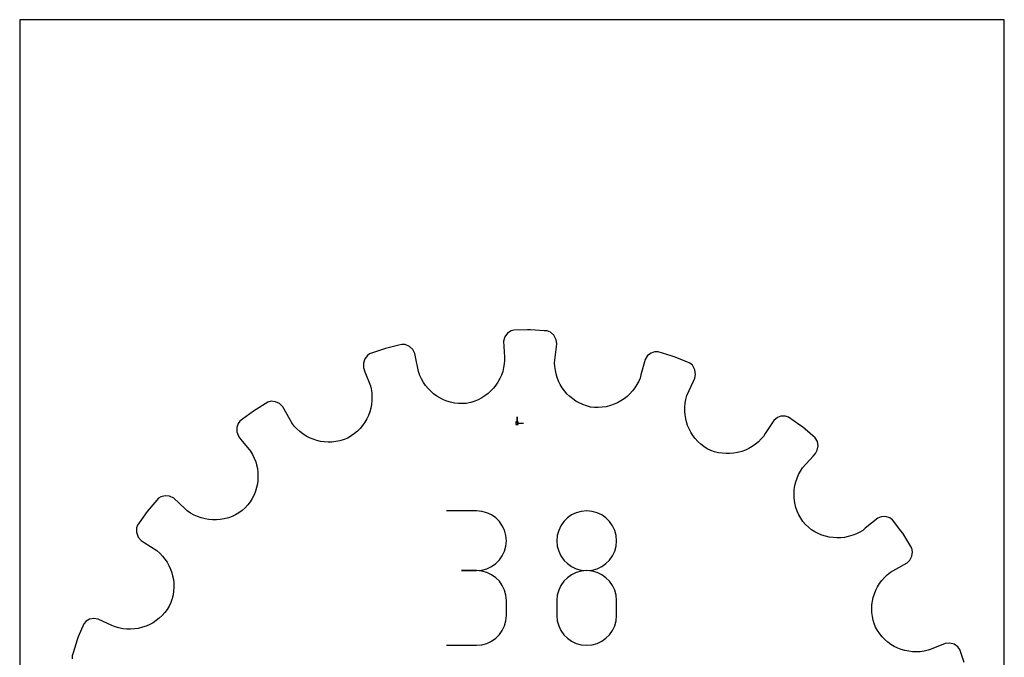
# Model space of a CAD drawing. Extents: x 0 to 216, y 0 to 279.
# Tile 2 of 2: x 0 to 216, y 140 to 279. Entities that reach past the tile are written whole.
import ezdxf

# ---------------------------------------------------------------- set-up
doc = ezdxf.new("R2010")
doc.units = 0

msp = doc.modelspace()

# ---------------------------------------------------------------- linework, layer by layer
at = {"layer": 'annotation', "color": 1}
for p, q in [((109.051908, 190.959435), (109.051908, 192.388185)), ((109.051908, 190.959435), (109.051908, 192.388185)), ((109.051908, 192.388185), (109.051908, 190.959435)), ((109.051908, 190.959435), (110.480658, 190.959435)), ((100.1702, 171.760015), (93.621669, 171.760015)), ((101.347969, 171.654301), (100.1702, 171.760015)), ((102.456209, 171.349649), (101.347969, 171.654301)), ((103.476487, 170.864795), (102.456209, 171.349649)), ((104.39037, 170.218478), (103.476487, 170.864795)), ((121.022886, 170.862946), (120.108759, 170.216629)), ((122.042859, 171.347799), (121.022886, 170.862946)), ((123.150064, 171.652452), (122.042859, 171.347799)), ((124.325885, 171.758166), (123.150064, 171.652452)), ((125.501705, 171.652452), (124.325885, 171.758166)), ((124.325885, 171.758166), (124.325885, 171.758166)), ((126.60891, 171.347799), (125.501705, 171.652452)), ((127.628884, 170.862946), (126.60891, 171.347799)), ((128.543011, 170.216629), (127.628884, 170.862946)), ((105.179427, 169.429435), (104.39037, 170.218478)), ((105.825224, 168.516401), (105.179427, 169.429435)), ((106.309329, 167.498114), (105.825224, 168.516401)), ((118.672505, 168.514552), (118.187609, 167.496265)), ((119.319093, 169.427585), (118.672505, 168.514552)), ((120.108759, 170.216629), (119.319093, 169.427585)), ((129.332676, 169.427585), (128.543011, 170.216629)), ((129.979264, 168.514552), (129.332676, 169.427585)), ((130.464161, 167.496265), (129.979264, 168.514552)), ((106.613309, 166.393312), (106.309329, 167.498114)), ((106.718732, 165.220731), (106.613309, 166.393312)), ((117.88302, 166.391463), (117.777353, 165.218882)), ((118.187609, 167.496265), (117.88302, 166.391463)), ((130.76875, 166.391463), (130.464161, 167.496265)), ((130.874416, 165.218882), (130.76875, 166.391463)), ((106.613309, 164.042645), (106.718732, 165.220731)), ((106.718732, 165.220731), (106.718732, 165.220731)), ((117.777353, 165.218882), (117.777353, 165.218882)), ((117.777353, 165.218882), (117.883081, 164.040795)), ((130.768689, 164.040795), (130.874416, 165.218882)), ((130.874416, 165.218882), (130.874416, 165.218882)), ((105.825224, 161.912047), (106.309329, 162.933555)), ((106.309329, 162.933555), (106.613309, 164.042645)), ((117.883081, 164.040795), (118.187822, 162.931706)), ((118.187822, 162.931706), (118.672916, 161.910197)), ((129.978853, 161.910197), (130.463948, 162.931706)), ((130.463948, 162.931706), (130.768689, 164.040795)), ((103.476487, 159.558858), (104.39037, 160.206113)), ((104.39037, 160.206113), (105.179427, 160.996705)), ((105.179427, 160.996705), (105.825224, 161.912047)), ((118.672916, 161.910197), (119.319702, 160.994855)), ((119.319702, 160.994855), (120.10952, 160.204264)), ((120.10952, 160.204264), (121.023708, 159.557008)), ((127.628062, 159.557008), (128.54225, 160.204264)), ((128.54225, 160.204264), (129.332067, 160.994855)), ((129.332067, 160.994855), (129.978853, 161.910197)), ((100.1702, 158.662953), (96.891311, 158.662953)), ((96.891311, 158.662953), (100.1702, 158.662953)), ((100.1702, 158.662953), (101.347969, 158.768693)), ((101.347969, 158.557238), (100.1702, 158.662953)), ((100.1702, 158.662953), (100.1702, 158.662953)), ((101.347969, 158.768693), (102.456209, 159.073523)), ((102.456209, 158.252586), (101.347969, 158.557238)), ((102.456209, 159.073523), (103.476487, 159.558858)), ((103.476487, 157.767733), (102.456209, 158.252586)), ((104.39037, 157.121416), (103.476487, 157.767733)), ((121.022886, 157.765267), (120.108759, 157.118105)), ((122.042859, 158.250554), (121.022886, 157.765267)), ((121.023708, 159.557008), (122.043605, 159.071673)), ((123.150064, 158.555366), (122.042859, 158.250554)), ((122.043605, 159.071673), (123.150551, 158.766843)), ((124.325885, 158.661103), (123.150064, 158.555366)), ((123.150551, 158.766843), (124.325885, 158.661103)), ((124.325885, 158.661103), (125.501218, 158.766843)), ((125.501705, 158.555427), (124.325885, 158.661103)), ((124.325885, 158.661103), (124.325885, 158.661103)), ((124.325885, 158.661103), (124.325885, 158.661103)), ((125.501218, 158.766843), (126.608164, 159.071673)), ((126.60891, 158.250767), (125.501705, 158.555427)), ((126.608164, 159.071673), (127.628062, 159.557008)), ((127.628884, 157.765678), (126.60891, 158.250767)), ((128.543011, 157.118714), (127.628884, 157.765678)), ((105.179427, 156.332372), (104.39037, 157.121416)), ((105.825224, 155.419338), (105.179427, 156.332372)), ((119.319093, 156.327669), (118.672505, 155.412557)), ((120.108759, 157.118105), (119.319093, 156.327669)), ((129.332676, 156.32843), (128.543011, 157.118714)), ((129.979264, 155.413379), (129.332676, 156.32843)), ((106.309329, 154.401052), (105.825224, 155.419338)), ((106.613309, 153.29625), (106.309329, 154.401052)), ((106.718732, 152.123668), (106.613309, 153.29625)), ((118.187609, 154.391371), (117.88302, 153.28271)), ((118.672505, 155.412557), (118.187609, 154.391371)), ((130.464161, 154.392117), (129.979264, 155.413379)), ((130.76875, 153.283198), (130.464161, 154.392117)), ((106.718732, 148.844779), (106.718732, 152.123668)), ((106.718732, 152.123668), (106.718732, 152.123668)), ((117.88302, 153.28271), (117.777353, 152.105175)), ((117.777353, 152.105175), (117.777353, 148.84293)), ((130.874416, 152.105175), (130.76875, 153.283198)), ((130.874416, 148.84293), (130.874416, 152.105175)), ((130.874416, 152.105175), (130.874416, 152.105175)), ((106.309329, 146.56665), (106.613309, 147.671711)), ((106.613309, 147.671711), (106.718732, 148.844779)), ((117.777353, 148.84293), (117.777353, 148.84293)), ((117.777353, 148.84293), (117.883081, 147.665478)), ((117.883081, 147.665478), (118.187822, 146.558088)), ((130.463948, 146.558088), (130.768689, 147.665478)), ((130.768689, 147.665478), (130.874416, 148.84293)), ((105.179427, 144.635314), (105.825224, 145.548287)), ((105.825224, 145.548287), (106.309329, 146.56665)), ((118.187822, 146.558088), (118.672916, 145.53904)), ((118.672916, 145.53904), (119.319702, 144.626616)), ((129.332067, 144.626616), (129.978853, 145.53904)), ((129.978853, 145.53904), (130.463948, 146.558088)), ((101.347969, 142.411148), (102.456209, 142.715648)), ((102.456209, 142.715648), (103.476487, 143.200304)), ((103.476487, 143.200304), (104.39037, 143.846423)), ((104.39037, 143.846423), (105.179427, 144.635314)), ((119.319702, 144.626616), (120.10952, 143.839094)), ((120.10952, 143.839094), (121.023708, 143.194756)), ((121.023708, 143.194756), (122.043605, 142.711881)), ((122.043605, 142.711881), (123.150551, 142.408751)), ((125.501218, 142.408751), (126.608164, 142.711881)), ((126.608164, 142.711881), (127.628062, 143.194756)), ((127.628062, 143.194756), (128.54225, 143.839094)), ((128.54225, 143.839094), (129.332067, 144.626616)), ((93.621669, 142.305495), (100.1702, 142.305495)), ((100.1702, 142.305495), (101.347969, 142.411148)), ((100.1702, 142.305495), (100.1702, 142.305495)), ((123.150551, 142.408751), (124.325885, 142.303645)), ((124.325885, 142.303645), (125.501218, 142.408751)), ((124.325885, 142.303645), (124.325885, 142.303645))]:
    msp.add_line(p, q, dxfattribs=at)
at = {"layer": 'boundary', "color": 5}
for p, q in [((106.391338, 209.900724), (106.111507, 208.944377)), ((106.96894, 210.684936), (106.391338, 209.900724)), ((107.735994, 211.215028), (106.96894, 210.684936)), ((108.316122, 211.397854), (107.735994, 211.215028)), ((111.325186, 211.429209), (108.316122, 211.397854)), ((112.007266, 211.436317), (111.325186, 211.429209)), ((115.009517, 211.231401), (112.007266, 211.436317)), ((115.690053, 211.184952), (115.009517, 211.231401)), ((116.387554, 210.920202), (115.690053, 211.184952)), ((117.131107, 210.276567), (116.387554, 210.920202)), ((117.645347, 209.236951), (117.131107, 210.276567)), ((80.224227, 207.338126), (77.372109, 206.378884)), ((83.142623, 208.071395), (80.224227, 207.338126)), ((83.804152, 208.237609), (83.142623, 208.071395)), ((84.549344, 208.200872), (83.804152, 208.237609)), ((85.455806, 207.818905), (84.549344, 208.200872)), ((86.179901, 207.154709), (85.455806, 207.818905)), ((106.111507, 208.944377), (106.276376, 205.467118)), ((117.299899, 204.241077), (117.690391, 207.681191)), ((117.780093, 208.424134), (117.645347, 209.236951)), ((117.690391, 207.681191), (117.780093, 208.424134)), ((76.230533, 205.808114), (75.664615, 205.066827)), ((76.725604, 206.161447), (76.230533, 205.808114)), ((77.372109, 206.378884), (76.725604, 206.161447)), ((86.645235, 206.25765), (86.179901, 207.154709)), ((86.789497, 205.523353), (86.645235, 206.25765)), ((87.42592, 202.283934), (86.789497, 205.523353)), ((106.276376, 205.467118), (106.323076, 204.720204)), ((137.685332, 205.786638), (137.123878, 204.963924)), ((138.477441, 206.354623), (137.685332, 205.786638)), ((139.232808, 206.622774), (138.477441, 206.354623)), ((139.978733, 206.61607), (139.232808, 206.622774)), ((142.850285, 205.716088), (139.978733, 206.61607)), ((143.501194, 205.512085), (142.850285, 205.716088)), ((146.293233, 204.389527), (143.501194, 205.512085)), ((75.664615, 205.066827), (75.357463, 204.142432)), ((75.357463, 204.142432), (75.386904, 203.146529)), ((75.386904, 203.146529), (75.679292, 202.264692)), ((106.118729, 203.148186), (105.907768, 202.315123)), ((106.258211, 204.005913), (106.118729, 203.148186)), ((106.323076, 204.720204), (106.258211, 204.005913)), ((117.342115, 203.364822), (117.299899, 204.241077)), ((117.458869, 202.507314), (117.342115, 203.364822)), ((137.123878, 204.963924), (136.206163, 201.605873)), ((146.926119, 204.135072), (146.293233, 204.389527)), ((147.507544, 203.667504), (146.926119, 204.135072)), ((148.052169, 202.64795), (147.507544, 203.667504)), ((75.679292, 202.264692), (76.893435, 199.194721)), ((87.724566, 201.455901), (87.42592, 202.283934)), ((88.089232, 200.668622), (87.724566, 201.455901)), ((105.628686, 201.510548), (105.284687, 200.738183)), ((105.907768, 202.315123), (105.628686, 201.510548)), ((117.601724, 201.822147), (117.458869, 202.507314)), ((117.846497, 201.007576), (117.601724, 201.822147)), ((118.157486, 200.221479), (117.846497, 201.007576)), ((136.019756, 200.881051), (135.737382, 200.221743)), ((136.206163, 201.605873), (136.019756, 200.881051)), ((147.745714, 200.184433), (148.060645, 200.863343)), ((148.183574, 201.677993), (148.052169, 202.64795)), ((148.060645, 200.863343), (148.183574, 201.677993)), ((76.893435, 199.194721), (77.052618, 198.495304)), ((88.515598, 199.923697), (88.089232, 200.668622)), ((89.000158, 199.224561), (88.515598, 199.923697)), ((89.538986, 198.573365), (89.000158, 199.224561)), ((103.892718, 198.646529), (103.31945, 198.036722)), ((104.413451, 199.302458), (103.892718, 198.646529)), ((104.878629, 200.001169), (104.413451, 199.302458)), ((105.284687, 200.738183), (104.878629, 200.001169)), ((118.532056, 199.468344), (118.157486, 200.221479)), ((118.967004, 198.750674), (118.532056, 199.468344)), ((119.4599, 198.073614), (118.967004, 198.750674)), ((134.88143, 198.721888), (134.367447, 198.043034)), ((135.339568, 199.449147), (134.88143, 198.721888)), ((135.737382, 200.221743), (135.339568, 199.449147)), ((146.311125, 197.033167), (147.745714, 200.184433)), ((77.052618, 198.495304), (77.184729, 197.636376)), ((77.184729, 197.636376), (77.241468, 196.778968)), ((77.241468, 196.778968), (77.224779, 195.927545)), ((90.12785, 197.972416), (89.538986, 198.573365)), ((90.763228, 197.424411), (90.12785, 197.972416)), ((91.441083, 196.932293), (90.763228, 197.424411)), ((92.15788, 196.498775), (91.441083, 196.932293)), ((92.909261, 196.125478), (92.15788, 196.498775)), ((101.314306, 196.516588), (100.561267, 196.124595)), ((102.026957, 196.967984), (101.314306, 196.516588)), ((102.696549, 197.476014), (102.026957, 196.967984)), ((103.31945, 198.036722), (102.696549, 197.476014)), ((120.007099, 197.43914), (119.4599, 198.073614)), ((120.606576, 196.852169), (120.007099, 197.43914)), ((121.255047, 196.316021), (120.606576, 196.852169)), ((133.187506, 196.839143), (132.529502, 196.318752)), ((133.801469, 197.414703), (133.187506, 196.839143)), ((134.367447, 198.043034), (133.801469, 197.414703)), ((146.080493, 196.186782), (146.311125, 197.033167)), ((54.389967, 195.58113), (51.840678, 193.982201)), ((55.109992, 195.77677), (54.389967, 195.58113)), ((56.089866, 195.693421), (55.109992, 195.77677)), ((56.983635, 195.285447), (56.089866, 195.693421)), ((57.703574, 194.576059), (56.983635, 195.285447)), ((59.309996, 191.691719), (57.703574, 194.576059)), ((77.136274, 195.086422), (76.978088, 194.259786)), ((77.224779, 195.927545), (77.136274, 195.086422)), ((93.691575, 195.815903), (92.909261, 196.125478)), ((94.501037, 195.572138), (93.691575, 195.815903)), ((95.333662, 195.397105), (94.501037, 195.572138)), ((96.18587, 195.293528), (95.333662, 195.397105)), ((97.053169, 195.263094), (96.18587, 195.293528)), ((97.931842, 195.308602), (97.053169, 195.263094)), ((98.946494, 195.533834), (97.931842, 195.308602)), ((99.770999, 195.795939), (98.946494, 195.533834)), ((100.561267, 196.124595), (99.770999, 195.795939)), ((121.949462, 195.833881), (121.255047, 196.316021)), ((122.687233, 195.410206), (121.949462, 195.833881)), ((123.465423, 195.04811), (122.687233, 195.410206)), ((124.281137, 194.751484), (123.465423, 195.04811)), ((125.131199, 194.523565), (124.281137, 194.751484)), ((126.005058, 194.427176), (125.131199, 194.523565)), ((126.872354, 194.408158), (126.005058, 194.427176)), ((127.728247, 194.463069), (126.872354, 194.408158)), ((128.569029, 194.590141), (127.728247, 194.463069)), ((129.538325, 194.83578), (128.569029, 194.590141)), ((130.332047, 195.111949), (129.538325, 194.83578)), ((131.097794, 195.452761), (130.332047, 195.111949)), ((131.831653, 195.855803), (131.097794, 195.452761)), ((132.529502, 196.318752), (131.831653, 195.855803)), ((145.841827, 193.633634), (145.847416, 194.482494)), ((145.847416, 194.482494), (145.926429, 195.335014)), ((145.926429, 195.335014), (146.080493, 196.186782)), ((51.262817, 193.619764), (48.846881, 191.825675)), ((51.840678, 193.982201), (51.262817, 193.619764)), ((76.458894, 192.667503), (76.102224, 191.910069)), ((76.751442, 193.452125), (76.458894, 192.667503)), ((76.978088, 194.259786), (76.751442, 193.452125)), ((145.907776, 192.79203), (145.841827, 193.633634)), ((146.043593, 191.962395), (145.907776, 192.79203)), ((166.176785, 192.204174), (165.388336, 191.594903)), ((166.923699, 192.494306), (166.176785, 192.204174)), ((167.906655, 192.520868), (166.923699, 192.494306)), ((168.614142, 192.284138), (167.906655, 192.520868)), ((171.06695, 190.540767), (168.614142, 192.284138)), ((47.628538, 190.050464), (47.621946, 189.076332)), ((47.937295, 190.930235), (47.628538, 190.050464)), ((48.299248, 191.418999), (47.937295, 190.930235)), ((48.846881, 191.825675), (48.299248, 191.418999)), ((59.674132, 191.03791), (59.309996, 191.691719)), ((60.214079, 190.342969), (59.674132, 191.03791)), ((60.804286, 189.706601), (60.214079, 190.342969)), ((75.203144, 190.494406), (74.665, 189.844505)), ((75.683098, 191.18424), (75.203144, 190.494406)), ((76.102224, 191.910069), (75.683098, 191.18424)), ((146.200151, 191.296406), (146.043593, 191.962395)), ((146.459647, 190.500415), (146.200151, 191.296406)), ((146.784344, 189.728123), (146.459647, 190.500415)), ((165.388336, 191.594903), (163.477805, 188.684729)), ((171.622941, 190.145588), (171.06695, 190.540767)), ((173.931383, 188.215078), (171.622941, 190.145588)), ((47.621946, 189.076332), (48.031551, 187.96665)), ((48.031551, 187.96665), (48.508335, 187.389859)), ((61.43959, 189.130487), (60.804286, 189.706601)), ((62.116419, 188.615049), (61.43959, 189.130487)), ((62.830319, 188.161894), (62.116419, 188.615049)), ((63.575996, 187.772464), (62.830319, 188.161894)), ((72.716602, 188.178352), (71.96268, 187.731405)), ((73.419642, 188.682275), (72.716602, 188.178352)), ((74.069977, 189.238962), (73.419642, 188.682275)), ((74.665, 189.844505), (74.069977, 189.238962)), ((147.172794, 188.984145), (146.784344, 189.728123)), ((147.624015, 188.274311), (147.172794, 188.984145)), ((148.135382, 187.60085), (147.624015, 188.274311)), ((163.076547, 188.05299), (162.604446, 187.513472)), ((163.477805, 188.684729), (163.076547, 188.05299)), ((174.45465, 187.777479), (173.931383, 188.215078)), ((48.508335, 187.389859), (50.611716, 184.845287)), ((64.349559, 187.447972), (63.575996, 187.772464)), ((65.146261, 187.189493), (64.349559, 187.447972)), ((65.962164, 186.998192), (65.146261, 187.189493)), ((66.79205, 186.875624), (65.962164, 186.998192)), ((67.631921, 186.82283), (66.79205, 186.875624)), ((68.477194, 186.841175), (67.631921, 186.82283)), ((69.323213, 186.931912), (68.477194, 186.841175)), ((70.165423, 187.09639), (69.323213, 186.931912)), ((71.151646, 187.393844), (70.165423, 187.09639)), ((71.96268, 187.731405), (71.151646, 187.393844)), ((148.706239, 186.970191), (148.135382, 187.60085)), ((149.334271, 186.385111), (148.706239, 186.970191)), ((150.018275, 185.850843), (149.334271, 186.385111)), ((150.756308, 185.371492), (150.018275, 185.850843)), ((160.628387, 185.864906), (159.89583, 185.44205)), ((161.326968, 186.351542), (160.628387, 185.864906)), ((161.987311, 186.901587), (161.326968, 186.351542)), ((162.604446, 187.513472), (161.987311, 186.901587)), ((174.904527, 186.97642), (174.45465, 187.777479)), ((174.891141, 185.051947), (175.066125, 186.015339)), ((175.066125, 186.015339), (174.904527, 186.97642)), ((50.611716, 184.845287), (51.062288, 184.089799)), ((51.062288, 184.089799), (51.440379, 183.308875)), ((151.558063, 185.010226), (150.756308, 185.371492)), ((152.37652, 184.723508), (151.558063, 185.010226)), ((153.207592, 184.511286), (152.37652, 184.723508)), ((154.04656, 184.372344), (153.207592, 184.511286)), ((154.889092, 184.305998), (154.04656, 184.372344)), ((155.730328, 184.310351), (154.889092, 184.305998)), ((156.565679, 184.384857), (155.730328, 184.310351)), ((157.390912, 184.528789), (156.565679, 184.384857)), ((158.347394, 184.792673), (157.390912, 184.528789)), ((159.134148, 185.084475), (158.347394, 184.792673)), ((159.89583, 185.44205), (159.134148, 185.084475)), ((171.675328, 181.21344), (174.013459, 183.767222)), ((174.013459, 183.767222), (174.522765, 184.315602)), ((174.522765, 184.315602), (174.891141, 185.051947)), ((51.440379, 183.308875), (51.746197, 182.50704)), ((51.746197, 182.50704), (51.936874, 181.84027)), ((51.936874, 181.84027), (52.112375, 181.013092)), ((52.112375, 181.013092), (52.216983, 180.178172)), ((52.251503, 179.339768), (52.215522, 178.5033)), ((52.216983, 180.178172), (52.251503, 179.339768)), ((170.446057, 178.930736), (170.784788, 179.717338)), ((170.784788, 179.717338), (171.19452, 180.479824)), ((171.19452, 180.479824), (171.675328, 181.21344)), ((52.110453, 177.672647), (51.93597, 176.852898)), ((52.215522, 178.5033), (52.110453, 177.672647)), ((169.853768, 176.473237), (169.980659, 177.30399)), ((169.980659, 177.30399), (170.178142, 178.125014)), ((170.178142, 178.125014), (170.446057, 178.930736)), ((31.907935, 175.086862), (30.950468, 174.863197)), ((32.884959, 174.974642), (31.907935, 175.086862)), ((33.788215, 174.522765), (32.884959, 174.974642)), ((51.381834, 175.264004), (51.002642, 174.50443)), ((51.692621, 176.048597), (51.381834, 175.264004)), ((51.93597, 176.852898), (51.692621, 176.048597)), ((169.797128, 175.636899), (169.853768, 176.473237)), ((169.810372, 174.799726), (169.797128, 175.636899)), ((30.44167, 174.530144), (28.395828, 172.146207)), ((30.950468, 174.863197), (30.44167, 174.530144)), ((36.207448, 172.27591), (33.788215, 174.522765)), ((50.043411, 173.077483), (49.464199, 172.419456)), ((50.556461, 173.774004), (50.043411, 173.077483)), ((51.002642, 174.50443), (50.556461, 173.774004)), ((169.893434, 173.966321), (169.810372, 174.799726)), ((170.046247, 173.141429), (169.893434, 173.966321)), ((170.217152, 172.477525), (170.046247, 173.141429)), ((27.958229, 171.622941), (26.214857, 169.170133)), ((28.395828, 172.146207), (27.958229, 171.622941)), ((36.755828, 171.766603), (36.207448, 172.27591)), ((37.483951, 171.272658), (36.755828, 171.766603)), ((38.241798, 170.849803), (37.483951, 171.272658)), ((39.024753, 170.497968), (38.241798, 170.849803)), ((47.339643, 170.920479), (46.567873, 170.560058)), ((48.08472, 171.349645), (47.339643, 170.920479)), ((48.797523, 171.847716), (48.08472, 171.349645)), ((49.464199, 172.419456), (48.797523, 171.847716)), ((170.495802, 171.679431), (170.217152, 172.477525)), ((170.843532, 170.902931), (170.495802, 171.679431)), ((171.259943, 170.152032), (170.843532, 170.902931)), ((25.819678, 168.614142), (25.626694, 168.03739)), ((26.214857, 169.170133), (25.819678, 168.614142)), ((39.827445, 170.217047), (39.024753, 170.497968)), ((40.646533, 170.006509), (39.827445, 170.217047)), ((41.476092, 169.866621), (40.646533, 170.006509)), ((42.312118, 169.797065), (41.476092, 169.866621)), ((43.14983, 169.797405), (42.312118, 169.797065)), ((43.984626, 169.867576), (43.14983, 169.797405)), ((44.811897, 170.007507), (43.984626, 169.867576)), ((45.77377, 170.268643), (44.811897, 170.007507)), ((46.567873, 170.560058), (45.77377, 170.268643)), ((171.745375, 169.432641), (171.259943, 170.152032)), ((172.299203, 168.748902), (171.745375, 169.432641)), ((172.949963, 168.157497), (172.299203, 168.748902)), ((188.138204, 170.14608), (185.422079, 167.968885)), ((188.895032, 170.471716), (188.138204, 170.14608)), ((189.876155, 170.526669), (188.895032, 170.471716)), ((190.819445, 170.248567), (189.876155, 170.526669)), ((191.419, 169.804569), (190.819445, 170.248567)), ((193.213088, 167.388633), (191.419, 169.804569)), ((25.626694, 168.03739), (25.604603, 167.105338)), ((25.604603, 167.105338), (25.965408, 166.007478)), ((173.640049, 167.632079), (172.949963, 168.157497)), ((174.364959, 167.17359), (173.640049, 167.632079)), ((175.119719, 166.781706), (174.364959, 167.17359)), ((175.900526, 166.458511), (175.119719, 166.781706)), ((176.701825, 166.202464), (175.900526, 166.458511)), ((182.655209, 166.414131), (181.689129, 166.123722)), ((183.453181, 166.733305), (182.655209, 166.414131)), ((184.229404, 167.124789), (183.453181, 166.733305)), ((184.845287, 167.492101), (184.229404, 167.124789)), ((185.422079, 167.968885), (184.845287, 167.492101)), ((193.619764, 166.841), (193.213088, 167.388633)), ((195.218692, 164.291711), (193.619764, 166.841)), ((25.965408, 166.007478), (26.632114, 165.247991)), ((26.632114, 165.247991), (27.263852, 164.846734)), ((27.263852, 164.846734), (30.050827, 163.076547)), ((177.519372, 166.015127), (176.701825, 166.202464)), ((178.348833, 165.897355), (177.519372, 166.015127)), ((179.184749, 165.848324), (178.348833, 165.897355)), ((180.023652, 165.869919), (179.184749, 165.848324)), ((180.85985, 165.961457), (180.023652, 165.869919)), ((181.689129, 166.123722), (180.85985, 165.961457)), ((195.617282, 163.580797), (195.218692, 164.291711)), ((30.050827, 163.076547), (30.71264, 162.497432)), ((30.71264, 162.497432), (31.313208, 161.871679)), ((195.761368, 162.812755), (195.617282, 163.580797)), ((195.618032, 161.848792), (195.761368, 162.812755)), ((31.313208, 161.871679), (31.851801, 161.203495)), ((31.851801, 161.203495), (32.32666, 160.498024)), ((32.32666, 160.498024), (32.737727, 159.759327)), ((190.909493, 158.329909), (193.92225, 160.036107)), ((193.92225, 160.036107), (194.576059, 160.400243)), ((194.576059, 160.400243), (195.15436, 160.987145)), ((195.15436, 160.987145), (195.618032, 161.848792)), ((32.737727, 159.759327), (33.083177, 158.992435)), ((33.083177, 158.992435), (33.362818, 158.201179)), ((33.362818, 158.201179), (33.535814, 157.54064)), ((189.600142, 157.182134), (190.225376, 157.780674)), ((190.225376, 157.780674), (190.909493, 158.329909)), ((33.535814, 157.54064), (33.692362, 156.718172)), ((33.692362, 156.718172), (33.779698, 155.884691)), ((33.779698, 155.884691), (33.797014, 155.044543)), ((188.089932, 155.135706), (188.531312, 155.855477)), ((188.531312, 155.855477), (189.035241, 156.539157)), ((189.035241, 156.539157), (189.600142, 157.182134)), ((33.618206, 153.362624), (33.419525, 152.530093)), ((33.743733, 154.20225), (33.618206, 153.362624)), ((33.797014, 155.044543), (33.743733, 154.20225)), ((187.154143, 152.806786), (187.400208, 153.607036)), ((187.400208, 153.607036), (187.712502, 154.384875)), ((187.712502, 154.384875), (188.089932, 155.135706)), ((33.146573, 151.709304), (32.799082, 150.904463)), ((33.419525, 152.530093), (33.146573, 151.709304)), ((186.82622, 150.3157), (186.865868, 151.156568)), ((186.865868, 151.156568), (186.975543, 151.988299)), ((186.975543, 151.988299), (187.154143, 152.806786)), ((31.817432, 149.460667), (31.241743, 148.822292)), ((32.341553, 150.154655), (31.817432, 149.460667)), ((32.799082, 150.904463), (32.341553, 150.154655)), ((186.857943, 149.470288), (186.82622, 150.3157)), ((186.962306, 148.624973), (186.857943, 149.470288)), ((14.055146, 147.033559), (12.846188, 144.134081)), ((14.591821, 147.601513), (14.055146, 147.033559)), ((15.277859, 148.016066), (14.591821, 147.601513)), ((16.241163, 148.211439), (15.277859, 148.016066)), ((17.240474, 148.060645), (16.241163, 148.211439)), ((20.23555, 146.671298), (17.240474, 148.060645)), ((28.513172, 146.856126), (27.746112, 146.519647)), ((29.250841, 147.256175), (28.513172, 146.856126)), ((29.953953, 147.71851), (29.250841, 147.256175)), ((30.619505, 148.24087), (29.953953, 147.71851)), ((31.241743, 148.822292), (30.619505, 148.24087)), ((187.140593, 147.784215), (186.962306, 148.624973)), ((187.335602, 147.104041), (187.140593, 147.784215)), ((187.650787, 146.28218), (187.335602, 147.104041)), ((20.91446, 146.356367), (20.23555, 146.671298)), ((21.759694, 146.111535), (20.91446, 146.356367)), ((22.611164, 145.943549), (21.759694, 146.111535)), ((23.464246, 145.850902), (22.611164, 145.943549)), ((24.314283, 145.832034), (23.464246, 145.850902)), ((25.157949, 145.885034), (24.314283, 145.832034)), ((25.990459, 146.008105), (25.157949, 145.885034)), ((26.9545, 146.248104), (25.990459, 146.008105)), ((27.746112, 146.519647), (26.9545, 146.248104)), ((188.087059, 145.51891), (187.650787, 146.28218)), ((188.581103, 144.806228), (188.087059, 145.51891)), ((189.128608, 144.145729), (188.581103, 144.806228)), ((12.591732, 143.501194), (11.691751, 140.629643)), ((12.846188, 144.134081), (12.591732, 143.501194)), ((189.725799, 143.54023), (189.128608, 144.145729)), ((190.368189, 142.991429), (189.725799, 143.54023)), ((191.051223, 142.50029), (190.368189, 142.991429)), ((191.771059, 142.069681), (191.051223, 142.50029)), ((202.960579, 142.699741), (199.890607, 141.485598)), ((203.966868, 142.792666), (202.960579, 142.699741)), ((204.916951, 142.542044), (203.966868, 142.792666)), ((205.728022, 141.985505), (204.916951, 142.542044)), ((11.691751, 140.629643), (11.487747, 139.978734)), ((192.523326, 141.701214), (191.771059, 142.069681)), ((193.303555, 141.396587), (192.523326, 141.701214)), ((194.107555, 141.157325), (193.303555, 141.396587)), ((194.931371, 140.98634), (194.107555, 141.157325)), ((195.770446, 140.884618), (194.931371, 140.98634)), ((196.620602, 140.854422), (195.770446, 140.884618)), ((197.477615, 140.897321), (196.620602, 140.854422)), ((198.336763, 141.015115), (197.477615, 140.897321)), ((199.19472, 141.210382), (198.336763, 141.015115)), ((199.890607, 141.485598), (199.19472, 141.210382)), ((206.161447, 141.378212), (205.728022, 141.985505)), ((207.120689, 138.526094), (206.161447, 141.378212)), ((11.487747, 139.978734), (11.482281, 139.370646))]:
    msp.add_line(p, q, dxfattribs=at)
at = {"layer": 'frame', "color": 5}
for p, q in [((215.9, 279.4), (0, 279.4)), ((0, 279.4), (0, 0)), ((215.9, 0), (215.9, 279.4))]:
    msp.add_line(p, q, dxfattribs=at)
at = {"layer": 'hole', "color": 5}
for p, q in [((109.337658, 191.245185), (108.766158, 191.245185)), ((108.766158, 191.245185), (108.766158, 190.673685)), ((108.766158, 190.673685), (109.337658, 190.673685)), ((109.337658, 190.673685), (109.337658, 191.245185))]:
    msp.add_line(p, q, dxfattribs=at)

doc.saveas('drawing.dxf')
